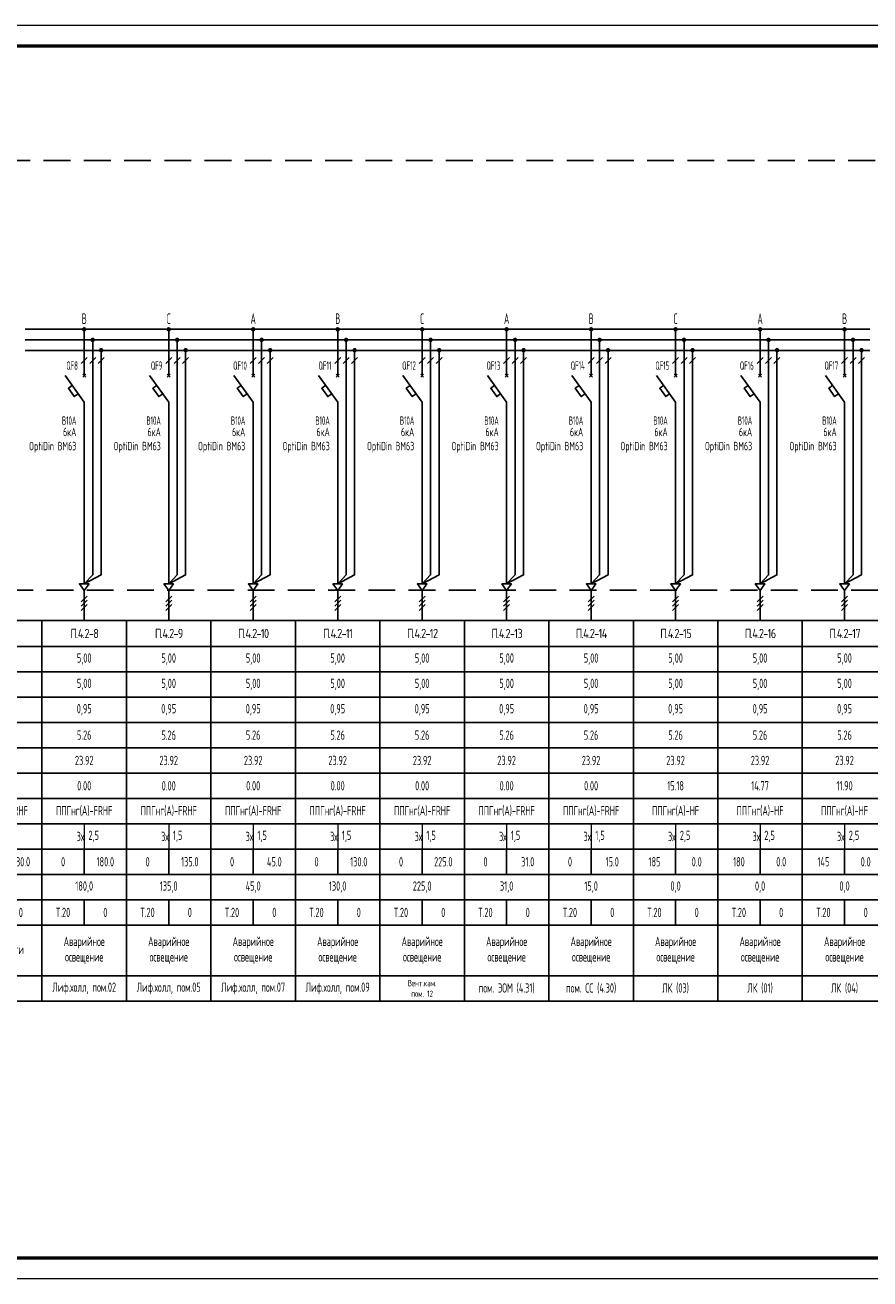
# Model space of a CAD drawing. Header units: millimetres. Extents: x -101899 to 582947, y -77476 to 345289.
# Tile 10 of 100: x 90719 to 110719, y -44244 to -14544. Entities that reach past the tile are written whole.
import ezdxf
from ezdxf.enums import TextEntityAlignment as Align

# ---------------------------------------------------------------- set-up
doc = ezdxf.new("R2010")
doc.units = ezdxf.units.MM
doc.linetypes.add('штриховая2', pattern=[9.525, 6.35, -3.175])
doc.layers.get('Defpoints').update_dxf_attribs({"color": 253})
doc.layers.add('текст', color=7, linetype='Continuous', lineweight=20)
doc.layers.add('ФОРМАТ', color=7, linetype='Continuous', lineweight=18)
doc.styles.add('$_Electrical_gost', font='cs_gost2304.shx', dxfattribs={"width": 0.8})
doc.styles.add('Electrical_gost', font='cs_gost2304.shx', dxfattribs={"height": 250})

# ---------------------------------------------------------------- blocks, each defined once
blk = doc.blocks.new('*T89')
at = {"color": 0, "linetype": 'ByBlock', "lineweight": -2, "transparency": 16777216}
for p, q in [((0, 0), (2000, 0)), ((0, 0), (0, -9013)), ((2000, 0), (2000, -9013)), ((0, -613), (2000, -613)), ((0, -1213), (2000, -1213)), ((0, -1813), (2000, -1813)), ((0, -2413), (2000, -2413)), ((0, -3013), (2000, -3013)), ((0, -3613), (2000, -3613)), ((0, -4213), (2000, -4213)), ((0, -4813), (2000, -4813)), ((0, -5413), (2000, -5413)), ((1000, -5413), (1000, -6013)), ((0, -6013), (2000, -6013)), ((0, -6613), (2000, -6613)), ((1000, -6613), (1000, -7213)), ((0, -7213), (2000, -7213)), ((0, -8413), (2000, -8413)), ((0, -9013), (2000, -9013))]:
    blk.add_line(p, q, dxfattribs=at)
at = {"layer": 'Defpoints', "color": 8, "linetype": 'ByBlock', "lineweight": 0, "transparency": 16777216}
blk.add_line((1000, -4813), (1000, -5413), dxfattribs=at)
at = {"color": 0, "transparency": 16777216, "char_height": 220, "style": '$_Electrical_gost'}
for s, insert, width, attachment_point in [('{\\W1;\\T0.75;П.4.2-7}', (1000, -306), 2000, 5), ('5,00', (1000, -913), 1900, 5), ('5,00', (1000, -1513), 1900, 5), ('0,95', (1000, -2113), 1999, 5), ('5.26', (1000, -2713), 1999, 5), ('23.92', (1000, -3313), 1999, 5), ('0.00', (1000, -3913), 1999, 5), ('ППГнг(А)-FRHF', (1000, -4513), 1900, 5), ('3х', (999, -5113), 998, 6), ('2,5', (1100, -5113), 800, 4), ('0', (500, -5713), 999, 5), ('530.0', (1500, -5713), 999, 5), ('530,0', (1000, -6313), 1999, 5), ('Т.20', (500, -6913), 999, 5), ('0', (1500, -6913), 999, 5), ('Знаки\\Pбезопасности\\PВЫХОД', (1000, -7813), 1900, 5), ('Паркинг', (1000, -8713), 1900, 5)]:
    blk.add_mtext(s, dxfattribs=dict(at, insert=insert, width=width, attachment_point=attachment_point))
blk = doc.blocks.new('*T90')
at = {"color": 0, "linetype": 'ByBlock', "lineweight": -2, "transparency": 16777216}
for p, q in [((0, 0), (2000, 0)), ((0, 0), (0, -9013)), ((2000, 0), (2000, -9013)), ((0, -613), (2000, -613)), ((0, -1213), (2000, -1213)), ((0, -1813), (2000, -1813)), ((0, -2413), (2000, -2413)), ((0, -3013), (2000, -3013)), ((0, -3613), (2000, -3613)), ((0, -4213), (2000, -4213)), ((0, -4813), (2000, -4813)), ((0, -5413), (2000, -5413)), ((1000, -5413), (1000, -6013)), ((0, -6013), (2000, -6013)), ((0, -6613), (2000, -6613)), ((1000, -6613), (1000, -7213)), ((0, -7213), (2000, -7213)), ((0, -8413), (2000, -8413)), ((0, -9013), (2000, -9013))]:
    blk.add_line(p, q, dxfattribs=at)
at = {"layer": 'Defpoints', "color": 8, "linetype": 'ByBlock', "lineweight": 0, "transparency": 16777216}
blk.add_line((1000, -4813), (1000, -5413), dxfattribs=at)
at = {"color": 0, "transparency": 16777216, "char_height": 220, "style": '$_Electrical_gost'}
for s, insert, width, attachment_point in [('{\\W1;\\T0.75;П.4.2-8}', (1000, -306), 2000, 5), ('5,00', (1000, -913), 1900, 5), ('5,00', (1000, -1513), 1900, 5), ('0,95', (1000, -2113), 1999, 5), ('5.26', (1000, -2713), 1999, 5), ('23.92', (1000, -3313), 1999, 5), ('0.00', (1000, -3913), 1999, 5), ('ППГнг(А)-FRHF', (1000, -4513), 1900, 5), ('3х', (999, -5113), 998, 6), ('2,5', (1100, -5113), 800, 4), ('0', (500, -5713), 999, 5), ('180.0', (1500, -5713), 999, 5), ('180,0', (1000, -6313), 1999, 5), ('Т.20', (500, -6913), 999, 5), ('0', (1500, -6913), 999, 5), ('Аварийное\\Pосвещение', (1000, -7813), 1900, 5), ('Лиф.холл, пом.02', (1000, -8713), 1900, 5)]:
    blk.add_mtext(s, dxfattribs=dict(at, insert=insert, width=width, attachment_point=attachment_point))
blk = doc.blocks.new('*T91')
at = {"color": 0, "linetype": 'ByBlock', "lineweight": -2, "transparency": 16777216}
for p, q in [((0, 0), (2000, 0)), ((0, 0), (0, -9013)), ((2000, 0), (2000, -9013)), ((0, -613), (2000, -613)), ((0, -1213), (2000, -1213)), ((0, -1813), (2000, -1813)), ((0, -2413), (2000, -2413)), ((0, -3013), (2000, -3013)), ((0, -3613), (2000, -3613)), ((0, -4213), (2000, -4213)), ((0, -4813), (2000, -4813)), ((0, -5413), (2000, -5413)), ((1000, -5413), (1000, -6013)), ((0, -6013), (2000, -6013)), ((0, -6613), (2000, -6613)), ((1000, -6613), (1000, -7213)), ((0, -7213), (2000, -7213)), ((0, -8413), (2000, -8413)), ((0, -9013), (2000, -9013))]:
    blk.add_line(p, q, dxfattribs=at)
at = {"layer": 'Defpoints', "color": 8, "linetype": 'ByBlock', "lineweight": 0, "transparency": 16777216}
blk.add_line((1000, -4813), (1000, -5413), dxfattribs=at)
at = {"color": 0, "transparency": 16777216, "char_height": 220, "style": '$_Electrical_gost'}
for s, insert, width, attachment_point in [('{\\W1;\\T0.75;П.4.2-9}', (1000, -306), 2000, 5), ('5,00', (1000, -913), 1900, 5), ('5,00', (1000, -1513), 1900, 5), ('0,95', (1000, -2113), 1999, 5), ('5.26', (1000, -2713), 1999, 5), ('23.92', (1000, -3313), 1999, 5), ('0.00', (1000, -3913), 1999, 5), ('ППГнг(А)-FRHF', (1000, -4513), 1900, 5), ('3х', (999, -5113), 998, 6), ('1,5', (1100, -5113), 800, 4), ('0', (500, -5713), 999, 5), ('135.0', (1500, -5713), 999, 5), ('135,0', (1000, -6313), 1999, 5), ('Т.20', (500, -6913), 999, 5), ('0', (1500, -6913), 999, 5), ('Аварийное\\Pосвещение', (1000, -7813), 1900, 5), ('Лиф.холл, пом.05', (1000, -8713), 1900, 5)]:
    blk.add_mtext(s, dxfattribs=dict(at, insert=insert, width=width, attachment_point=attachment_point))
blk = doc.blocks.new('*T92')
at = {"color": 0, "linetype": 'ByBlock', "lineweight": -2, "transparency": 16777216}
for p, q in [((0, 0), (2000, 0)), ((0, 0), (0, -9013)), ((2000, 0), (2000, -9013)), ((0, -613), (2000, -613)), ((0, -1213), (2000, -1213)), ((0, -1813), (2000, -1813)), ((0, -2413), (2000, -2413)), ((0, -3013), (2000, -3013)), ((0, -3613), (2000, -3613)), ((0, -4213), (2000, -4213)), ((0, -4813), (2000, -4813)), ((0, -5413), (2000, -5413)), ((1000, -5413), (1000, -6013)), ((0, -6013), (2000, -6013)), ((0, -6613), (2000, -6613)), ((1000, -6613), (1000, -7213)), ((0, -7213), (2000, -7213)), ((0, -8413), (2000, -8413)), ((0, -9013), (2000, -9013))]:
    blk.add_line(p, q, dxfattribs=at)
at = {"layer": 'Defpoints', "color": 8, "linetype": 'ByBlock', "lineweight": 0, "transparency": 16777216}
blk.add_line((1000, -4813), (1000, -5413), dxfattribs=at)
at = {"color": 0, "transparency": 16777216, "char_height": 220, "style": '$_Electrical_gost'}
for s, insert, width, attachment_point in [('{\\W1;\\T0.75;П.4.2-10}', (1000, -306), 2000, 5), ('5,00', (1000, -913), 1900, 5), ('5,00', (1000, -1513), 1900, 5), ('0,95', (1000, -2113), 1999, 5), ('5.26', (1000, -2713), 1999, 5), ('23.92', (1000, -3313), 1999, 5), ('0.00', (1000, -3913), 1999, 5), ('ППГнг(А)-FRHF', (1000, -4513), 1900, 5), ('3х', (999, -5113), 998, 6), ('1,5', (1100, -5113), 800, 4), ('0', (500, -5713), 999, 5), ('45.0', (1500, -5713), 999, 5), ('45,0', (1000, -6313), 1999, 5), ('Т.20', (500, -6913), 999, 5), ('0', (1500, -6913), 999, 5), ('Аварийное\\Pосвещение', (1000, -7813), 1900, 5), ('Лиф.холл, пом.07', (1000, -8713), 1900, 5)]:
    blk.add_mtext(s, dxfattribs=dict(at, insert=insert, width=width, attachment_point=attachment_point))
blk = doc.blocks.new('*T93')
at = {"color": 0, "linetype": 'ByBlock', "lineweight": -2, "transparency": 16777216}
for p, q in [((0, 0), (2000, 0)), ((0, 0), (0, -9013)), ((2000, 0), (2000, -9013)), ((0, -613), (2000, -613)), ((0, -1213), (2000, -1213)), ((0, -1813), (2000, -1813)), ((0, -2413), (2000, -2413)), ((0, -3013), (2000, -3013)), ((0, -3613), (2000, -3613)), ((0, -4213), (2000, -4213)), ((0, -4813), (2000, -4813)), ((0, -5413), (2000, -5413)), ((1000, -5413), (1000, -6013)), ((0, -6013), (2000, -6013)), ((0, -6613), (2000, -6613)), ((1000, -6613), (1000, -7213)), ((0, -7213), (2000, -7213)), ((0, -8413), (2000, -8413)), ((0, -9013), (2000, -9013))]:
    blk.add_line(p, q, dxfattribs=at)
at = {"layer": 'Defpoints', "color": 8, "linetype": 'ByBlock', "lineweight": 0, "transparency": 16777216}
blk.add_line((1000, -4813), (1000, -5413), dxfattribs=at)
at = {"color": 0, "transparency": 16777216, "char_height": 220, "style": '$_Electrical_gost'}
for s, insert, width, attachment_point in [('{\\W1;\\T0.75;П.4.2-11}', (1000, -306), 2000, 5), ('5,00', (1000, -913), 1900, 5), ('5,00', (1000, -1513), 1900, 5), ('0,95', (1000, -2113), 1999, 5), ('5.26', (1000, -2713), 1999, 5), ('23.92', (1000, -3313), 1999, 5), ('0.00', (1000, -3913), 1999, 5), ('ППГнг(А)-FRHF', (1000, -4513), 1900, 5), ('3х', (999, -5113), 998, 6), ('1,5', (1100, -5113), 800, 4), ('0', (500, -5713), 999, 5), ('130.0', (1500, -5713), 999, 5), ('130,0', (1000, -6313), 1999, 5), ('Т.20', (500, -6913), 999, 5), ('0', (1500, -6913), 999, 5), ('Аварийное\\Pосвещение', (1000, -7813), 1900, 5), ('Лиф.холл, пом.09', (1000, -8713), 1900, 5)]:
    blk.add_mtext(s, dxfattribs=dict(at, insert=insert, width=width, attachment_point=attachment_point))
blk = doc.blocks.new('*T94')
at = {"color": 0, "linetype": 'ByBlock', "lineweight": -2, "transparency": 16777216}
for p, q in [((0, 0), (2000, 0)), ((0, 0), (0, -9013)), ((2000, 0), (2000, -9013)), ((0, -613), (2000, -613)), ((0, -1213), (2000, -1213)), ((0, -1813), (2000, -1813)), ((0, -2413), (2000, -2413)), ((0, -3013), (2000, -3013)), ((0, -3613), (2000, -3613)), ((0, -4213), (2000, -4213)), ((0, -4813), (2000, -4813)), ((0, -5413), (2000, -5413)), ((1000, -5413), (1000, -6013)), ((0, -6013), (2000, -6013)), ((0, -6613), (2000, -6613)), ((1000, -6613), (1000, -7213)), ((0, -7213), (2000, -7213)), ((0, -8413), (2000, -8413)), ((0, -9013), (2000, -9013))]:
    blk.add_line(p, q, dxfattribs=at)
at = {"layer": 'Defpoints', "color": 8, "linetype": 'ByBlock', "lineweight": 0, "transparency": 16777216}
blk.add_line((1000, -4813), (1000, -5413), dxfattribs=at)
at = {"color": 0, "transparency": 16777216, "style": '$_Electrical_gost'}
for s, insert, char_height, width, attachment_point in [('{\\W1;\\T0.75;П.4.2-12}', (1000, -306), 220, 2000, 5), ('5,00', (1000, -913), 220, 1900, 5), ('5,00', (1000, -1513), 220, 1900, 5), ('0,95', (1000, -2113), 220, 1999, 5), ('5.26', (1000, -2713), 220, 1999, 5), ('23.92', (1000, -3313), 220, 1999, 5), ('0.00', (1000, -3913), 220, 1999, 5), ('ППГнг(А)-FRHF', (1000, -4513), 220, 1900, 5), ('3х', (999, -5113), 220, 998, 6), ('1,5', (1100, -5113), 220, 800, 4), ('0', (500, -5713), 220, 999, 5), ('225.0', (1500, -5713), 220, 999, 5), ('225,0', (1000, -6313), 220, 1999, 5), ('Т.20', (500, -6913), 220, 999, 5), ('0', (1500, -6913), 220, 999, 5), ('Аварийное\\Pосвещение', (1000, -7813), 220, 1900, 5), ('Вент.кам.\\Pпом. 12', (1000, -8713), 150, 1900, 5)]:
    blk.add_mtext(s, dxfattribs=dict(at, insert=insert, char_height=char_height, width=width, attachment_point=attachment_point))
blk = doc.blocks.new('*T95')
at = {"color": 0, "linetype": 'ByBlock', "lineweight": -2, "transparency": 16777216}
for p, q in [((0, 0), (2000, 0)), ((0, 0), (0, -9013)), ((2000, 0), (2000, -9013)), ((0, -613), (2000, -613)), ((0, -1213), (2000, -1213)), ((0, -1813), (2000, -1813)), ((0, -2413), (2000, -2413)), ((0, -3013), (2000, -3013)), ((0, -3613), (2000, -3613)), ((0, -4213), (2000, -4213)), ((0, -4813), (2000, -4813)), ((0, -5413), (2000, -5413)), ((1000, -5413), (1000, -6013)), ((0, -6013), (2000, -6013)), ((0, -6613), (2000, -6613)), ((1000, -6613), (1000, -7213)), ((0, -7213), (2000, -7213)), ((0, -8413), (2000, -8413)), ((0, -9013), (2000, -9013))]:
    blk.add_line(p, q, dxfattribs=at)
at = {"layer": 'Defpoints', "color": 8, "linetype": 'ByBlock', "lineweight": 0, "transparency": 16777216}
blk.add_line((1000, -4813), (1000, -5413), dxfattribs=at)
at = {"color": 0, "transparency": 16777216, "char_height": 220, "style": '$_Electrical_gost'}
for s, insert, width, attachment_point in [('{\\W1;\\T0.75;П.4.2-13}', (1000, -306), 2000, 5), ('5,00', (1000, -913), 1900, 5), ('5,00', (1000, -1513), 1900, 5), ('0,95', (1000, -2113), 1999, 5), ('5.26', (1000, -2713), 1999, 5), ('23.92', (1000, -3313), 1999, 5), ('0.00', (1000, -3913), 1999, 5), ('ППГнг(А)-FRHF', (1000, -4513), 1900, 5), ('3х', (999, -5113), 998, 6), ('1,5', (1100, -5113), 800, 4), ('0', (500, -5713), 999, 5), ('31.0', (1500, -5713), 999, 5), ('31,0', (1000, -6313), 1999, 5), ('Т.20', (500, -6913), 999, 5), ('0', (1500, -6913), 999, 5), ('Аварийное\\Pосвещение', (1000, -7813), 1900, 5), ('пом. ЭОМ (4.31)', (1000, -8713), 1900, 5)]:
    blk.add_mtext(s, dxfattribs=dict(at, insert=insert, width=width, attachment_point=attachment_point))
blk = doc.blocks.new('*T96')
at = {"color": 0, "linetype": 'ByBlock', "lineweight": -2, "transparency": 16777216}
for p, q in [((0, 0), (2000, 0)), ((0, 0), (0, -9013)), ((2000, 0), (2000, -9013)), ((0, -613), (2000, -613)), ((0, -1213), (2000, -1213)), ((0, -1813), (2000, -1813)), ((0, -2413), (2000, -2413)), ((0, -3013), (2000, -3013)), ((0, -3613), (2000, -3613)), ((0, -4213), (2000, -4213)), ((0, -4813), (2000, -4813)), ((0, -5413), (2000, -5413)), ((1000, -5413), (1000, -6013)), ((0, -6013), (2000, -6013)), ((0, -6613), (2000, -6613)), ((1000, -6613), (1000, -7213)), ((0, -7213), (2000, -7213)), ((0, -8413), (2000, -8413)), ((0, -9013), (2000, -9013))]:
    blk.add_line(p, q, dxfattribs=at)
at = {"layer": 'Defpoints', "color": 8, "linetype": 'ByBlock', "lineweight": 0, "transparency": 16777216}
blk.add_line((1000, -4813), (1000, -5413), dxfattribs=at)
at = {"color": 0, "transparency": 16777216, "char_height": 220, "style": '$_Electrical_gost'}
for s, insert, width, attachment_point in [('{\\W1;\\T0.75;П.4.2-14}', (1000, -306), 2000, 5), ('5,00', (1000, -913), 1900, 5), ('5,00', (1000, -1513), 1900, 5), ('0,95', (1000, -2113), 1999, 5), ('5.26', (1000, -2713), 1999, 5), ('23.92', (1000, -3313), 1999, 5), ('0.00', (1000, -3913), 1999, 5), ('ППГнг(А)-FRHF', (1000, -4513), 1900, 5), ('3х', (999, -5113), 998, 6), ('1,5', (1100, -5113), 800, 4), ('0', (500, -5713), 999, 5), ('15.0', (1500, -5713), 999, 5), ('15,0', (1000, -6313), 1999, 5), ('Т.20', (500, -6913), 999, 5), ('0', (1500, -6913), 999, 5), ('Аварийное\\Pосвещение', (1000, -7813), 1900, 5), ('пом. СС (4.30)', (1000, -8713), 1900, 5)]:
    blk.add_mtext(s, dxfattribs=dict(at, insert=insert, width=width, attachment_point=attachment_point))
blk = doc.blocks.new('*U65')
at = {"layer": 'ФОРМАТ'}
blk.add_lwpolyline([(0, 297), (630, 297), (630, 0), (0, 0)], close=True, dxfattribs=at)
at = {"layer": 'ФОРМАТ', "lineweight": 53}
blk.add_lwpolyline([(20, 5), (625, 5), (625, 292), (20, 292)], close=True, dxfattribs=at)
blk = doc.blocks.new('*U354')
for points in [[(13.47, 68.99, 1), (14.53, 68.99, 1)], [(15.47, 66.49, 1), (16.53, 66.49, 1)], [(17.49, 64.04, 1), (18.55, 64.04, 1)]]:
    blk.add_hatch(color=256).paths.add_polyline_path(points)
at = {"ltscale": 400}
for p, q in [((0, 68.99), (20, 68.99)), ((0, 66.49), (20, 66.49)), ((0, 63.99), (20, 63.99))]:
    blk.add_line(p, q, dxfattribs=at)
for p, q in [((13.65, 57.67), (14.35, 58.38)), ((13.65, 58.38), (14.35, 57.67)), ((14, 31), (14, 38.3)), ((14, 17.1), (14, 31)), ((14, 17.1), (14, 8.7)), ((14, 0), (14, 7.11))]:
    blk.add_line(p, q)
for points in [[(14, 58.03), (14, 68.99)], [(16, 66.49), (16, 10.81), (14, 8.7), (18, 10.81), (18, 63.99)], [(13.29, 60.87), (14.71, 62.28)], [(15.29, 60.87), (16.71, 62.28)], [(17.29, 60.87), (18.71, 62.28)], [(14, 38.3), (14, 51.74), (9.45, 58.03)], [(12.58, 53.71), (11.65, 53.04), (10.24, 55.02), (11.15, 55.68)], [(14, 8.7), (12.87, 8.7), (14, 7.11)], [(14, 8.7), (15.13, 8.7), (14, 7.11)], [(13.29, 4.4), (14.71, 5.82)], [(13.29, 3.4), (14.71, 4.82)], [(13.29, 2.4), (14.71, 3.82)]]:
    blk.add_lwpolyline(points)
at = {"style": 'Electrical_gost', "width": 0.6, "flags": 8}
blk.add_attdef('ФАЗА', text='', height=2.5, dxfattribs=at).set_placement((14, 69.51), align=Align.BOTTOM_CENTER)
for tag, p in [('QF', (12.5, 60.39)), ('ХАРАКТЕРИСТИКА_И_ТОК', (12.14, 47.37)), ('ОТКЛЮЧАЮЩАЯ_СПОСОБНОСТЬ', (12.14, 43.87)), ('МАРКА', (12.14, 40.37))]:
    blk.add_attdef(tag, text='', height=2, dxfattribs=at).set_placement(p, align=Align.MIDDLE_RIGHT)
blk = doc.blocks.new('*T307')
at = {"color": 0, "linetype": 'ByBlock', "lineweight": -2, "transparency": 16777216}
for p, q in [((0, 0), (2000, 0)), ((0, 0), (0, -9013)), ((2000, 0), (2000, -9013)), ((0, -613), (2000, -613)), ((0, -1213), (2000, -1213)), ((0, -1813), (2000, -1813)), ((0, -2413), (2000, -2413)), ((0, -3013), (2000, -3013)), ((0, -3613), (2000, -3613)), ((0, -4213), (2000, -4213)), ((0, -4813), (2000, -4813)), ((0, -5413), (2000, -5413)), ((1000, -5413), (1000, -6013)), ((0, -6013), (2000, -6013)), ((0, -6613), (2000, -6613)), ((1000, -6613), (1000, -7213)), ((0, -7213), (2000, -7213)), ((0, -8413), (2000, -8413)), ((0, -9013), (2000, -9013))]:
    blk.add_line(p, q, dxfattribs=at)
at = {"layer": 'Defpoints', "color": 8, "linetype": 'ByBlock', "lineweight": 0, "transparency": 16777216}
blk.add_line((1000, -4813), (1000, -5413), dxfattribs=at)
at = {"color": 0, "transparency": 16777216, "char_height": 220, "style": '$_Electrical_gost'}
for s, insert, width, attachment_point in [('{\\W1;\\T0.75;П.4.2-15}', (1000, -306), 2000, 5), ('5,00', (1000, -913), 1900, 5), ('5,00', (1000, -1513), 1900, 5), ('0,95', (1000, -2113), 1999, 5), ('5.26', (1000, -2713), 1999, 5), ('23.92', (1000, -3313), 1999, 5), ('15.18', (1000, -3913), 1999, 5), ('ППГнг(А)-HF', (1000, -4513), 1900, 5), ('3х', (999, -5113), 998, 6), ('2,5', (1100, -5113), 800, 4), ('185', (500, -5713), 999, 5), ('0.0', (1500, -5713), 999, 5), ('0,0', (1000, -6313), 1999, 5), ('Т.20', (500, -6913), 999, 5), ('0', (1500, -6913), 999, 5), ('Аварийное\\Pосвещение', (1000, -7813), 1900, 5), ('ЛК (03)', (1000, -8713), 1900, 5)]:
    blk.add_mtext(s, dxfattribs=dict(at, insert=insert, width=width, attachment_point=attachment_point))
blk = doc.blocks.new('*T308')
at = {"color": 0, "linetype": 'ByBlock', "lineweight": -2, "transparency": 16777216}
for p, q in [((0, 0), (2000, 0)), ((0, 0), (0, -9013)), ((2000, 0), (2000, -9013)), ((0, -613), (2000, -613)), ((0, -1213), (2000, -1213)), ((0, -1813), (2000, -1813)), ((0, -2413), (2000, -2413)), ((0, -3013), (2000, -3013)), ((0, -3613), (2000, -3613)), ((0, -4213), (2000, -4213)), ((0, -4813), (2000, -4813)), ((0, -5413), (2000, -5413)), ((1000, -5413), (1000, -6013)), ((0, -6013), (2000, -6013)), ((0, -6613), (2000, -6613)), ((1000, -6613), (1000, -7213)), ((0, -7213), (2000, -7213)), ((0, -8413), (2000, -8413)), ((0, -9013), (2000, -9013))]:
    blk.add_line(p, q, dxfattribs=at)
at = {"layer": 'Defpoints', "color": 8, "linetype": 'ByBlock', "lineweight": 0, "transparency": 16777216}
blk.add_line((1000, -4813), (1000, -5413), dxfattribs=at)
at = {"color": 0, "transparency": 16777216, "char_height": 220, "style": '$_Electrical_gost'}
for s, insert, width, attachment_point in [('{\\W1;\\T0.75;П.4.2-16}', (1000, -306), 2000, 5), ('5,00', (1000, -913), 1900, 5), ('5,00', (1000, -1513), 1900, 5), ('0,95', (1000, -2113), 1999, 5), ('5.26', (1000, -2713), 1999, 5), ('23.92', (1000, -3313), 1999, 5), ('14.77', (1000, -3913), 1999, 5), ('ППГнг(А)-HF', (1000, -4513), 1900, 5), ('3х', (999, -5113), 998, 6), ('2,5', (1100, -5113), 800, 4), ('180', (500, -5713), 999, 5), ('0.0', (1500, -5713), 999, 5), ('0,0', (1000, -6313), 1999, 5), ('Т.20', (500, -6913), 999, 5), ('0', (1500, -6913), 999, 5), ('Аварийное\\Pосвещение', (1000, -7813), 1900, 5), ('ЛК (01)', (1000, -8713), 1900, 5)]:
    blk.add_mtext(s, dxfattribs=dict(at, insert=insert, width=width, attachment_point=attachment_point))
blk = doc.blocks.new('*T309')
at = {"color": 0, "linetype": 'ByBlock', "lineweight": -2, "transparency": 16777216}
for p, q in [((0, 0), (2000, 0)), ((0, 0), (0, -9013)), ((2000, 0), (2000, -9013)), ((0, -613), (2000, -613)), ((0, -1213), (2000, -1213)), ((0, -1813), (2000, -1813)), ((0, -2413), (2000, -2413)), ((0, -3013), (2000, -3013)), ((0, -3613), (2000, -3613)), ((0, -4213), (2000, -4213)), ((0, -4813), (2000, -4813)), ((0, -5413), (2000, -5413)), ((1000, -5413), (1000, -6013)), ((0, -6013), (2000, -6013)), ((0, -6613), (2000, -6613)), ((1000, -6613), (1000, -7213)), ((0, -7213), (2000, -7213)), ((0, -8413), (2000, -8413)), ((0, -9013), (2000, -9013))]:
    blk.add_line(p, q, dxfattribs=at)
at = {"layer": 'Defpoints', "color": 8, "linetype": 'ByBlock', "lineweight": 0, "transparency": 16777216}
blk.add_line((1000, -4813), (1000, -5413), dxfattribs=at)
at = {"color": 0, "transparency": 16777216, "char_height": 220, "style": '$_Electrical_gost'}
for s, insert, width, attachment_point in [('{\\W1;\\T0.75;П.4.2-17}', (1000, -306), 2000, 5), ('5,00', (1000, -913), 1900, 5), ('5,00', (1000, -1513), 1900, 5), ('0,95', (1000, -2113), 1999, 5), ('5.26', (1000, -2713), 1999, 5), ('23.92', (1000, -3313), 1999, 5), ('11.90', (1000, -3913), 1999, 5), ('ППГнг(А)-HF', (1000, -4513), 1900, 5), ('3х', (999, -5113), 998, 6), ('2,5', (1100, -5113), 800, 4), ('145', (500, -5713), 999, 5), ('0.0', (1500, -5713), 999, 5), ('0,0', (1000, -6313), 1999, 5), ('Т.20', (500, -6913), 999, 5), ('0', (1500, -6913), 999, 5), ('Аварийное\\Pосвещение', (1000, -7813), 1900, 5), ('ЛК (04)', (1000, -8713), 1900, 5)]:
    blk.add_mtext(s, dxfattribs=dict(at, insert=insert, width=width, attachment_point=attachment_point))

msp = doc.modelspace()

# ---------------------------------------------------------------- linework, layer by layer
at = {"linetype": 'штриховая2', "ltscale": 100}
msp.add_lwpolyline([(72108.3, -17751.2), (124247.4, -17751.2), (124247.4, -27932.1), (72108.3, -27932.1)], close=True, dxfattribs=at)

# ---------------------------------------------------------------- block references
at = {"xscale": 100, "yscale": 100, "zscale": 100}
msp.add_blockref('*U65', (68707, -44244.3), dxfattribs=at)
ref = msp.add_blockref('*U354', (90719.4, -28649.9), dxfattribs=dict(xscale=100, yscale=100, zscale=100))
ref.add_attrib('QF', 'QF8', dxfattribs={"height": 200, "style": 'Electrical_gost', "width": 0.6}).set_placement((91969.7, -22610.4), align=Align.MIDDLE_RIGHT)
ref.add_attrib('ХАРАКТЕРИСТИКА_И_ТОК', 'В10А', dxfattribs={"height": 200, "style": 'Electrical_gost', "width": 0.6}).set_placement((91932.9, -23912.9), align=Align.MIDDLE_RIGHT)
ref.add_attrib('ФАЗА', 'В', dxfattribs={"height": 250, "style": 'Electrical_gost', "width": 0.6}).set_placement((92119.4, -21698.9), align=Align.BOTTOM_CENTER)
ref = msp.add_blockref('*U354', (92719.5, -28649.9), dxfattribs=dict(xscale=100, yscale=100, zscale=100))
ref.add_attrib('QF', 'QF9', dxfattribs={"height": 200, "style": 'Electrical_gost', "width": 0.6}).set_placement((93969.8, -22610.4), align=Align.MIDDLE_RIGHT)
ref.add_attrib('ХАРАКТЕРИСТИКА_И_ТОК', 'В10А', dxfattribs={"height": 200, "style": 'Electrical_gost', "width": 0.6}).set_placement((93933, -23912.9), align=Align.MIDDLE_RIGHT)
ref.add_attrib('ФАЗА', 'С', dxfattribs={"height": 250, "style": 'Electrical_gost', "width": 0.6}).set_placement((94119.5, -21698.9), align=Align.BOTTOM_CENTER)
ref = msp.add_blockref('*U354', (94719.3, -28649.9), dxfattribs=dict(xscale=100, yscale=100, zscale=100))
ref.add_attrib('QF', 'QF10', dxfattribs={"height": 200, "style": 'Electrical_gost', "width": 0.6}).set_placement((95969.6, -22610.4), align=Align.MIDDLE_RIGHT)
ref.add_attrib('ХАРАКТЕРИСТИКА_И_ТОК', 'В10А', dxfattribs={"height": 200, "style": 'Electrical_gost', "width": 0.6}).set_placement((95932.8, -23912.9), align=Align.MIDDLE_RIGHT)
ref.add_attrib('ФАЗА', 'А', dxfattribs={"height": 250, "style": 'Electrical_gost', "width": 0.6}).set_placement((96119.3, -21698.9), align=Align.BOTTOM_CENTER)
ref = msp.add_blockref('*U354', (96719.4, -28649.9), dxfattribs=dict(xscale=100, yscale=100, zscale=100))
ref.add_attrib('QF', 'QF11', dxfattribs={"height": 200, "style": 'Electrical_gost', "width": 0.6}).set_placement((97969.7, -22610.4), align=Align.MIDDLE_RIGHT)
ref.add_attrib('ХАРАКТЕРИСТИКА_И_ТОК', 'В10А', dxfattribs={"height": 200, "style": 'Electrical_gost', "width": 0.6}).set_placement((97932.9, -23912.9), align=Align.MIDDLE_RIGHT)
ref.add_attrib('ФАЗА', 'В', dxfattribs={"height": 250, "style": 'Electrical_gost', "width": 0.6}).set_placement((98119.4, -21698.9), align=Align.BOTTOM_CENTER)
ref = msp.add_blockref('*U354', (98719.5, -28649.9), dxfattribs=dict(xscale=100, yscale=100, zscale=100))
ref.add_attrib('QF', 'QF12', dxfattribs={"height": 200, "style": 'Electrical_gost', "width": 0.6}).set_placement((99969.8, -22610.4), align=Align.MIDDLE_RIGHT)
ref.add_attrib('ХАРАКТЕРИСТИКА_И_ТОК', 'В10А', dxfattribs={"height": 200, "style": 'Electrical_gost', "width": 0.6}).set_placement((99933, -23912.9), align=Align.MIDDLE_RIGHT)
ref.add_attrib('ФАЗА', 'С', dxfattribs={"height": 250, "style": 'Electrical_gost', "width": 0.6}).set_placement((100119.5, -21698.9), align=Align.BOTTOM_CENTER)
ref = msp.add_blockref('*U354', (100719.3, -28649.9), dxfattribs=dict(xscale=100, yscale=100, zscale=100))
ref.add_attrib('QF', 'QF13', dxfattribs={"height": 200, "style": 'Electrical_gost', "width": 0.6}).set_placement((101969.6, -22610.4), align=Align.MIDDLE_RIGHT)
ref.add_attrib('ХАРАКТЕРИСТИКА_И_ТОК', 'В10А', dxfattribs={"height": 200, "style": 'Electrical_gost', "width": 0.6}).set_placement((101932.8, -23912.9), align=Align.MIDDLE_RIGHT)
ref.add_attrib('ФАЗА', 'А', dxfattribs={"height": 250, "style": 'Electrical_gost', "width": 0.6}).set_placement((102119.3, -21698.9), align=Align.BOTTOM_CENTER)
ref = msp.add_blockref('*U354', (102719.4, -28649.9), dxfattribs=dict(xscale=100, yscale=100, zscale=100))
ref.add_attrib('QF', 'QF14', dxfattribs={"height": 200, "style": 'Electrical_gost', "width": 0.6}).set_placement((103969.7, -22610.4), align=Align.MIDDLE_RIGHT)
ref.add_attrib('ХАРАКТЕРИСТИКА_И_ТОК', 'В10А', dxfattribs={"height": 200, "style": 'Electrical_gost', "width": 0.6}).set_placement((103932.9, -23912.9), align=Align.MIDDLE_RIGHT)
ref.add_attrib('ФАЗА', 'В', dxfattribs={"height": 250, "style": 'Electrical_gost', "width": 0.6}).set_placement((104119.4, -21698.9), align=Align.BOTTOM_CENTER)
ref = msp.add_blockref('*U354', (104719.5, -28649.9), dxfattribs=dict(xscale=100, yscale=100, zscale=100))
ref.add_attrib('QF', 'QF15', dxfattribs={"height": 200, "style": 'Electrical_gost', "width": 0.6}).set_placement((105969.8, -22610.4), align=Align.MIDDLE_RIGHT)
ref.add_attrib('ХАРАКТЕРИСТИКА_И_ТОК', 'В10А', dxfattribs={"height": 200, "style": 'Electrical_gost', "width": 0.6}).set_placement((105933, -23912.9), align=Align.MIDDLE_RIGHT)
ref.add_attrib('ФАЗА', 'С', dxfattribs={"height": 250, "style": 'Electrical_gost', "width": 0.6}).set_placement((106119.5, -21698.9), align=Align.BOTTOM_CENTER)
ref = msp.add_blockref('*U354', (106719.3, -28649.9), dxfattribs=dict(xscale=100, yscale=100, zscale=100))
ref.add_attrib('QF', 'QF16', dxfattribs={"height": 200, "style": 'Electrical_gost', "width": 0.6}).set_placement((107969.6, -22610.4), align=Align.MIDDLE_RIGHT)
ref.add_attrib('ХАРАКТЕРИСТИКА_И_ТОК', 'В10А', dxfattribs={"height": 200, "style": 'Electrical_gost', "width": 0.6}).set_placement((107932.8, -23912.9), align=Align.MIDDLE_RIGHT)
ref.add_attrib('ФАЗА', 'А', dxfattribs={"height": 250, "style": 'Electrical_gost', "width": 0.6}).set_placement((108119.3, -21698.9), align=Align.BOTTOM_CENTER)
ref = msp.add_blockref('*U354', (108719.4, -28649.9), dxfattribs=dict(xscale=100, yscale=100, zscale=100))
ref.add_attrib('QF', 'QF17', dxfattribs={"height": 200, "style": 'Electrical_gost', "width": 0.6}).set_placement((109969.7, -22610.4), align=Align.MIDDLE_RIGHT)
ref.add_attrib('ХАРАКТЕРИСТИКА_И_ТОК', 'В10А', dxfattribs={"height": 200, "style": 'Electrical_gost', "width": 0.6}).set_placement((109932.9, -23912.9), align=Align.MIDDLE_RIGHT)
ref.add_attrib('ФАЗА', 'В', dxfattribs={"height": 250, "style": 'Electrical_gost', "width": 0.6}).set_placement((110119.4, -21698.9), align=Align.BOTTOM_CENTER)
for name, p in [('*T89', (89119.3, -28649.9)), ('*T90', (91119.3, -28649.9)), ('*T91', (93119.3, -28649.9)), ('*T92', (95119.3, -28649.9)), ('*T93', (97119.3, -28649.9)), ('*T94', (99119.3, -28649.9)), ('*T95', (101119.3, -28649.9)), ('*T96', (103119.3, -28649.9)), ('*T307', (105119.3, -28649.9)), ('*T308', (107119.3, -28649.9)), ('*T309', (109119.3, -28649.9))]:
    msp.add_blockref(name, p)

# ---------------------------------------------------------------- texts
at = {"layer": 'текст', "char_height": 200, "width": 1122.58, "attachment_point": 6, "style": '$_Electrical_gost'}
for insert in [(91931.9, -24379.7), (93932, -24379.7), (95931.8, -24379.7), (97931.9, -24379.7), (99932, -24379.7), (101931.8, -24379.7), (103931.9, -24379.7), (105932, -24379.7), (107931.8, -24379.7), (109931.9, -24379.7)]:
    msp.add_mtext('{\\W0.7;6кА\\POptiDin ВМ63}', dxfattribs=dict(at, insert=insert))

doc.saveas('drawing.dxf')
